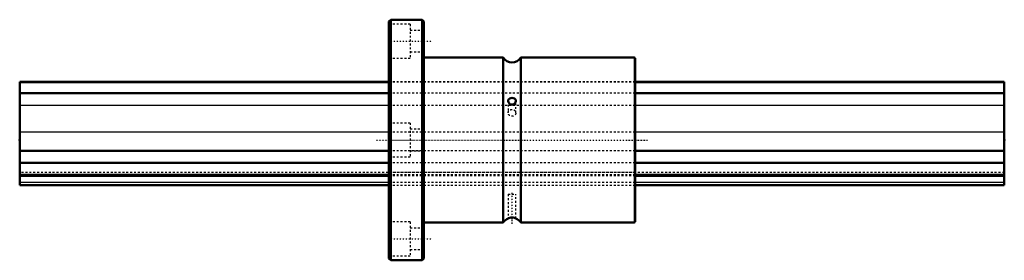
# Model space of a CAD drawing. Header units: millimetres. Extents: x 0 to 508, y -62 to 62.
import ezdxf

# ---------------------------------------------------------------- set-up
doc = ezdxf.new("R2010")
doc.units = ezdxf.units.MM
doc.linetypes.add('Center', pattern=[1.5, 0.45, -0.5, 0.05, -0.5])
doc.linetypes.add('Dashed', pattern=[2, 1, -1])
for name, color, linetype, lineweight in [('2d ConnectionPoints', 7, 'Continuous', 50), ('AM_0', 7, 'Continuous', 50), ('AM_4', 3, 'Continuous', 25), ('AM_7', 7, 'Center', 25), ('AM_9', 6, 'Dashed', 25)]:
    doc.layers.add(name, color=color, linetype=linetype, lineweight=lineweight)

# ---------------------------------------------------------------- blocks, each defined once
blk = doc.blocks.new('1_LBF60_Nut_0_in_LBF60_508L_508190_50__0')
at = {"layer": 'AM_0'}
for p, q in [((191.4, 62), (190.5, 61.1)), ((190.5, 61.1), (190.5, -61.1)), ((207.6, 62), (191.4, 62)), ((191.4, 62), (191.4, -62)), ((208.5, 61.1), (207.6, 62)), ((207.6, 62), (207.6, -62)), ((208.5, 61.1), (208.5, -61.1)), ((249.45, 42.5), (208.5, 42.5)), ((249.45, 42.5), (249.45, -42.5)), ((317, 42.5), (258.55, 42.5)), ((258.55, 42.5), (258.55, -42.5)), ((317.5, 42), (317.5, -42)), ((208.5, -42.5), (249.45, -42.5)), ((258.55, -42.5), (317, -42.5)), ((190.5, -61.1), (191.4, -62)), ((191.4, -62), (207.6, -62)), ((207.6, -62), (208.5, -61.1))]:
    blk.add_line(p, q, dxfattribs=at)
for points in [[(256, 20.19), (255.93, 20.62), (255.69, 21.06), (255.26, 21.4), (254.66, 21.63), (253.99, 21.71), (253.37, 21.64), (252.82, 21.45), (252.36, 21.11), (252.07, 20.63), (252, 20.19)], [(252, 20.19), (252.01, 20.07), (252.14, 19.52), (252.46, 19), (252.96, 18.55), (253.61, 18.28), (253.75, 18.26)], [(253.75, 18.26), (254.38, 18.28), (254.97, 18.51), (255.47, 18.91), (255.84, 19.48), (256, 20.09), (256, 20.19)], [(256, -40.38), (255.93, -40.35), (255.68, -40.26), (255.25, -40.12), (254.65, -39.99), (253.98, -39.95), (253.36, -39.99), (252.81, -40.1), (252.36, -40.24), (252.07, -40.36), (252, -40.38)]]:
    blk.add_lwpolyline(points, dxfattribs=at)
for centre, radius, start, end in [((254, 45.39), 5.39, 212.4268, 327.5732), ((317, 42), 0.5, 360, 90), ((254, -45.39), 5.39, 111.5554, 147.5732), ((254, -45.39), 5.39, 32.4268, 68.3964), ((317, -42), 0.5, 270, 0)]:
    blk.add_arc(centre, radius, start, end, dxfattribs=at)
at = {"layer": 'AM_4'}
blk.add_line((317, 42.5), (317, -42.5), dxfattribs=at)
at = {"layer": 'AM_7'}
for p, q in [((189.95, 51), (213.05, 51)), ((184.15, 0), (323.85, 0)), ((254, -27.27), (254, -43.23)), ((189.95, -51), (213.05, -51))]:
    blk.add_line(p, q, dxfattribs=at)
at = {"layer": 'AM_9'}
for p, q in [((201.5, 59.75), (190.5, 59.75)), ((201.5, 59.75), (201.5, 42.25)), ((208.5, 56.5), (201.5, 56.5)), ((190.5, 42.25), (201.5, 42.25)), ((201.5, 45.5), (208.5, 45.5)), ((317.5, 30), (190.5, 30)), ((317.5, 29.79), (190.5, 29.79)), ((317.5, 24.07), (190.5, 24.07)), ((317.5, 17.81), (190.5, 17.81)), ((252, 20.19), (252, 14)), ((256, 14), (256, 20.19)), ((201.5, 8.75), (190.5, 8.75)), ((201.5, 8.75), (201.5, -8.75)), ((208.5, 5.5), (201.5, 5.5)), ((317.5, 4.04), (190.5, 4.04)), ((317.5, -5.55), (190.5, -5.55)), ((190.5, -8.75), (201.5, -8.75)), ((201.5, -5.5), (208.5, -5.5)), ((317.5, -11.81), (190.5, -11.81)), ((317.5, -16.82), (190.5, -16.82)), ((317.5, -17.98), (190.5, -17.98)), ((317.5, -18.52), (190.5, -18.52)), ((317.5, -21.85), (190.5, -21.85)), ((190.5, -23.25), (317.5, -23.25)), ((252, -28), (256, -28)), ((252, -28), (252, -40.38)), ((256, -40.38), (256, -28)), ((252.07, -40.36), (252.17, -40.31)), ((252.17, -40.31), (252.22, -40.29)), ((201.5, -42.25), (190.5, -42.25)), ((201.5, -42.25), (201.5, -59.75)), ((208.5, -45.5), (201.5, -45.5)), ((190.5, -59.75), (201.5, -59.75)), ((201.5, -56.5), (208.5, -56.5))]:
    blk.add_line(p, q, dxfattribs=at)
blk.add_ellipse((254, 14), major_axis=(-2, 0), ratio=0.866025, dxfattribs=at)
blk = doc.blocks.new('2_LBF601508_Spline_Shaft_0_in_LBF60_508L_508190_50__0')
at = {"layer": 'AM_0'}
for p, q in [((190.5, 30), (0, 30)), ((0, 30), (0, -23.25)), ((190.5, 29.79), (0, 29.79)), ((508, 30), (317.5, 30)), ((508, 29.79), (317.5, 29.79)), ((508, 30), (508, -23.25)), ((190.5, 24.07), (0, 24.07)), ((508, 24.07), (317.5, 24.07)), ((190.5, -5.55), (0, -5.55)), ((508, -5.55), (317.5, -5.55)), ((190.5, -11.81), (0, -11.81)), ((508, -11.81), (317.5, -11.81)), ((190.5, -17.98), (0, -17.98)), ((190.5, -18.52), (0, -18.52)), ((508, -17.98), (317.5, -17.98)), ((508, -18.52), (317.5, -18.52)), ((0, -23.25), (190.5, -23.25)), ((317.5, -23.25), (508, -23.25))]:
    blk.add_line(p, q, dxfattribs=at)
at = {"layer": 'AM_4'}
for p, q in [((190.5, 17.81), (0, 17.81)), ((508, 17.81), (317.5, 17.81)), ((190.5, 4.04), (0, 4.04)), ((508, 4.04), (317.5, 4.04)), ((190.5, -21.85), (0, -21.85)), ((508, -21.85), (317.5, -21.85))]:
    blk.add_line(p, q, dxfattribs=at)
at = {"layer": 'AM_9'}
for p, q in [((317.5, 30), (190.5, 30)), ((317.5, 29.79), (190.5, 29.79)), ((317.5, 24.07), (190.5, 24.07)), ((317.5, 17.81), (190.5, 17.81)), ((317.5, 4.04), (190.5, 4.04)), ((317.5, -5.55), (190.5, -5.55)), ((317.5, -11.81), (190.5, -11.81)), ((508, -16.82), (0, -16.82)), ((317.5, -17.98), (190.5, -17.98)), ((317.5, -18.52), (190.5, -18.52)), ((317.5, -21.85), (190.5, -21.85)), ((190.5, -23.25), (317.5, -23.25))]:
    blk.add_line(p, q, dxfattribs=at)

msp = doc.modelspace()

# ---------------------------------------------------------------- linework, layer by layer
at = {"layer": '2d ConnectionPoints'}
for p in [(0, 0), (0, 0), (508, 0)]:
    msp.add_point(p, dxfattribs=at)

# ---------------------------------------------------------------- block references
for name in ['1_LBF60_Nut_0_in_LBF60_508L_508190_50__0', '2_LBF601508_Spline_Shaft_0_in_LBF60_508L_508190_50__0']:
    msp.add_blockref(name, (0, 0))

doc.saveas('drawing.dxf')
